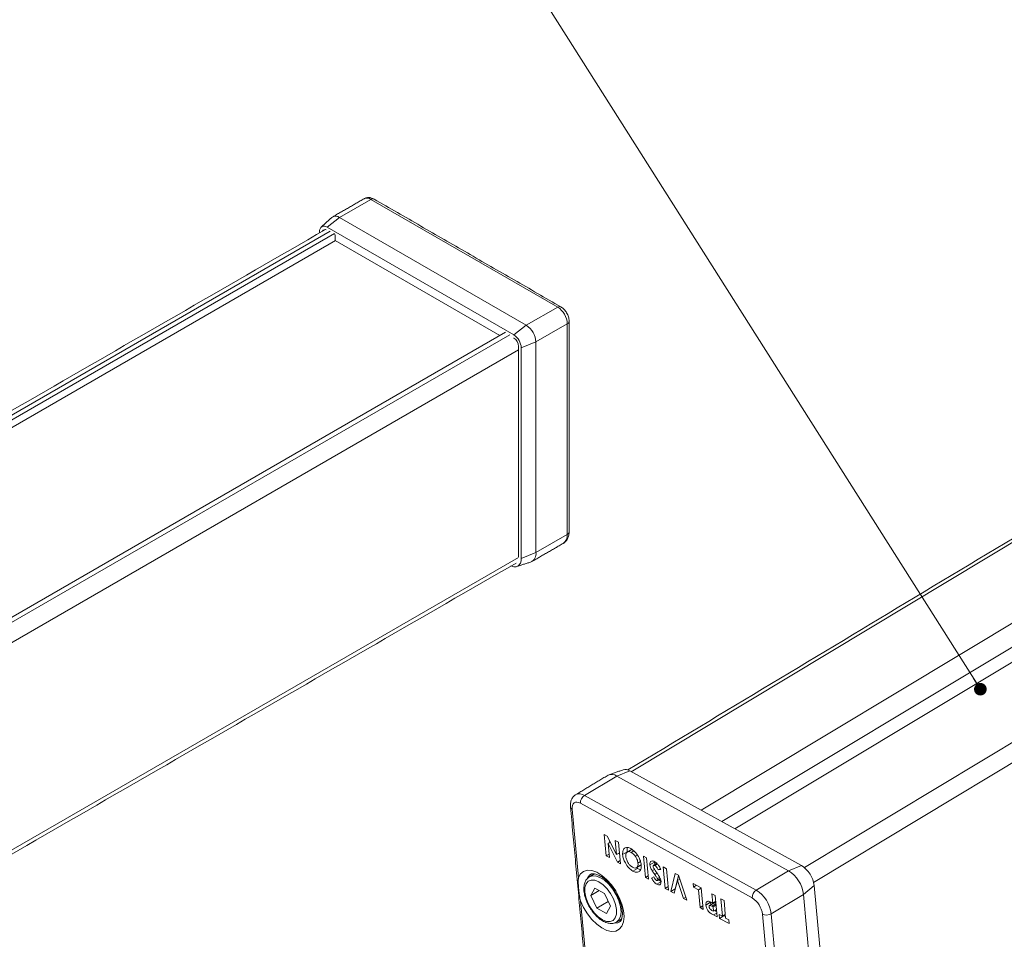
# Model space of a CAD drawing. Header units: millimetres. Extents: x 15 to 405, y 45 to 287.
# Tile 4 of 8: x 242 to 322, y 86 to 160. Entities that reach past the tile are written whole.
import ezdxf

# ---------------------------------------------------------------- set-up
doc = ezdxf.new("R2010")
doc.units = ezdxf.units.MM

# ---------------------------------------------------------------- blocks, each defined once
blk = doc.blocks.new('_DOT')
at = {"color": 0, "linetype": 'ByBlock', "lineweight": -2}
blk.add_line((-0.5, 0), (-1, 0), dxfattribs=at)
at = {"color": 0, "linetype": 'ByBlock', "const_width": 0.5}
blk.add_lwpolyline([(-0.25, 0, 1), (0.25, 0, 1)], format="xyb", close=True, dxfattribs=at)

msp = doc.modelspace()

# ---------------------------------------------------------------- linework, layer by layer
at = {"color": 7, "linetype": 'Continuous', "lineweight": 0}
msp.add_line((319.6117, 106.1543), (283.8273, 162.6415), dxfattribs=at)
at = {"color": 7, "linetype": 'Continuous', "lineweight": 15}
for p, q in [((384.3374, 155.3833), (291.4552, 99.4994)), ((389.9661, 152.2792), (297.0839, 96.3953)), ((390.8627, 150.8792), (298.7658, 95.4677)), ((392.6952, 150.7742), (299.8129, 94.8903)), ((305.4136, 91.7693), (398.3239, 147.6701)), ((399.0814, 146.4771), (306.1616, 90.5706)), ((270.455, 145.6761), (267.922, 144.2138)), ((285.5164, 136.9813), (270.455, 145.6761)), ((266.9195, 143.4309), (267.922, 144.2138)), ((267.922, 144.2138), (282.9834, 135.5191)), ((267.1669, 143.1247), (176.7987, 90.9563)), ((266.3184, 143.0838), (266.3184, 142.973)), ((281.9808, 134.7362), (266.9195, 143.4309)), ((177.1523, 90.7522), (267.5205, 142.9206)), ((177.6827, 90.446), (267.5912, 142.3491)), ((267.5205, 142.839), (267.5559, 142.8186)), ((267.5559, 142.8186), (267.5559, 142.3695)), ((267.5559, 142.3695), (280.8494, 134.6953)), ((285.5164, 136.9813), (282.9834, 135.5191)), ((282.9834, 135.5191), (281.9808, 134.7362)), ((286.2942, 135.6341), (283.7612, 134.1719)), ((286.2942, 118.6501), (286.2942, 135.6341)), ((190.9409, 82.7922), (281.3091, 134.9607)), ((191.2944, 82.5881), (281.6626, 134.7566)), ((281.9709, 134.497), (281.9808, 134.4912)), ((282.3697, 133.5318), (192.0015, 81.3633)), ((282.3697, 133.8176), (282.3697, 116.8336)), ((283.7612, 134.1719), (282.5819, 133.6951)), ((282.5819, 116.7111), (282.5819, 133.6951)), ((283.7612, 134.1719), (283.7612, 117.1878)), ((286.2942, 118.6501), (283.7612, 117.1878)), ((192.0015, 64.6243), (282.3697, 116.7927)), ((283.7612, 117.1878), (282.5819, 116.7111)), ((291.3333, 99.5666), (290.2834, 99.1505)), ((291.3333, 99.5666), (305.1832, 91.9286)), ((287.6783, 97.5831), (290.2834, 99.1505)), ((304.1334, 91.5124), (290.2834, 99.1505)), ((301.2024, 89.318), (287.3524, 96.956)), ((287.6783, 97.5831), (301.5283, 89.9451)), ((286.6847, 96.4715), (287.1932, 90.9553)), ((289.2689, 94.4401), (289.504, 94.3104)), ((289.4282, 92.7115), (289.2689, 94.4401)), ((289.504, 94.3104), (290.2621, 92.816)), ((289.7573, 93.8112), (289.5825, 93.7061)), ((289.713, 93.7846), (289.7002, 93.9236)), ((290.2621, 92.816), (290.1575, 93.95)), ((290.1575, 93.95), (290.4167, 93.8071)), ((290.4167, 93.8071), (290.5761, 92.0784)), ((289.5825, 93.7061), (289.6874, 92.5685)), ((290.3426, 92.2072), (289.5825, 93.7061)), ((290.4952, 92.9562), (290.2621, 92.816)), ((290.508, 92.8168), (290.4509, 92.9295)), ((291.1188, 93.0238), (290.7551, 92.805)), ((291.6536, 93.1117), (291.4463, 92.9869)), ((289.6613, 92.8517), (289.4282, 92.7115)), ((289.6874, 92.5685), (289.4282, 92.7115)), ((290.5526, 92.3335), (290.3426, 92.2072)), ((290.5761, 92.0784), (290.3426, 92.2072)), ((291.9372, 92.7764), (291.7756, 92.6791)), ((292.1981, 92.2409), (291.9958, 92.1192)), ((292.5942, 90.9655), (292.4348, 92.6942)), ((292.4348, 92.6942), (292.694, 92.5512)), ((292.694, 92.5512), (292.8534, 90.8226)), ((293.3211, 92.1997), (292.9575, 91.981)), ((291.9499, 91.698), (291.5863, 91.4792)), ((293.326, 91.612), (293.1433, 91.5021)), ((293.5664, 92.0502), (293.3648, 91.9289)), ((293.7984, 91.683), (293.6219, 91.5767)), ((293.8347, 91.6148), (293.6219, 91.5767)), ((294.1864, 90.0874), (294.0271, 91.8161)), ((294.0271, 91.8161), (294.2863, 91.6731)), ((294.2863, 91.6731), (294.4456, 89.9445)), ((301.5283, 89.9451), (304.1334, 91.5124)), ((304.1334, 91.5124), (305.1832, 91.9286)), ((288.1055, 91.0283), (288.0713, 91.0092)), ((292.8273, 91.1058), (292.5942, 90.9655)), ((292.8534, 90.8226), (292.5942, 90.9655)), ((293.0913, 90.9106), (293.2655, 91.016)), ((293.2658, 91.0156), (293.0913, 90.9106)), ((293.5279, 91.3085), (293.3477, 91.2001)), ((293.8789, 90.6342), (293.5153, 90.4154)), ((293.7395, 90.9743), (293.5644, 90.8689)), ((293.7818, 90.8847), (293.596, 90.7729)), ((294.64, 89.8373), (295.0043, 91.2772)), ((295.1748, 90.7078), (294.916, 89.6851)), ((295.0036, 90.056), (295.2675, 91.0993)), ((295.0043, 91.2772), (295.2539, 91.1395)), ((295.3619, 90.8204), (295.1748, 90.7078)), ((295.6592, 89.2752), (295.1748, 90.7078)), ((295.2539, 91.1395), (295.936, 89.1225)), ((288.5159, 90.1129), (288.1973, 89.5135)), ((288.8695, 89.9179), (288.1973, 89.5135)), ((289.3037, 89.6784), (288.5159, 90.1129)), ((294.4195, 90.2277), (294.1864, 90.0874)), ((294.4456, 89.9445), (294.1864, 90.0874)), ((295.0036, 90.056), (294.64, 89.8373)), ((294.916, 89.6851), (294.64, 89.8373)), ((295.0091, 90.053), (295.0036, 90.056)), ((296.4626, 90.1785), (296.434, 90.4887)), ((296.434, 90.4887), (297.1005, 90.1211)), ((296.7179, 90.3321), (296.4626, 90.1785)), ((296.8699, 89.9538), (296.4626, 90.1785)), ((297.103, 90.0941), (296.8699, 89.9538)), ((297.0006, 88.5354), (296.8699, 89.9538)), ((297.1005, 90.1211), (297.2598, 88.3925)), ((305.3454, 89.6037), (306.2059, 90.3181)), ((306.2059, 90.3181), (307.7718, 73.3309)), ((287.3656, 89.084), (288.2505, 79.4843)), ((288.1973, 89.5135), (288.6664, 88.4795)), ((289.5944, 89.0378), (288.6664, 88.4795)), ((289.7729, 88.6445), (289.3037, 89.6784)), ((295.8463, 89.3878), (295.6592, 89.2752)), ((295.936, 89.1225), (295.6592, 89.2752)), ((297.8374, 88.9593), (297.4738, 88.7406)), ((298.0216, 88.8979), (297.9521, 89.6515)), ((297.9521, 89.6515), (298.2113, 89.5085)), ((298.2547, 89.0382), (298.0216, 88.8979)), ((298.2113, 89.5085), (298.3707, 87.7799)), ((298.6742, 89.2533), (298.9334, 89.1103)), ((298.8049, 87.8349), (298.6742, 89.2533)), ((298.9334, 89.1103), (299.0641, 87.6919)), ((302.7404, 88.0364), (305.3454, 89.6037)), ((306.9113, 72.6165), (305.3454, 89.6037)), ((288.6664, 88.4795), (289.4542, 88.0451)), ((289.4542, 88.0451), (289.7729, 88.6445)), ((297.2337, 88.6757), (297.0006, 88.5354)), ((297.2598, 88.3925), (297.0006, 88.5354)), ((298.2741, 88.8281), (297.9585, 88.6382)), ((298.0502, 88.5877), (297.9585, 88.6382)), ((298.0013, 88.2781), (298.0829, 88.2331)), ((298.2833, 88.7279), (298.0502, 88.5877)), ((298.0829, 88.2331), (298.0502, 88.5877)), ((298.316, 88.3733), (298.0829, 88.2331)), ((290.2624, 87.3675), (290.284, 87.3812)), ((298.3416, 88.0959), (298.0814, 87.9394)), ((298.3707, 87.7799), (298.0814, 87.9394)), ((298.5457, 87.9778), (298.8049, 87.8349)), ((298.5743, 87.6675), (298.5457, 87.9778)), ((298.938, 87.8863), (298.5743, 87.6675)), ((299.352, 87.2387), (298.5743, 87.6675)), ((299.038, 87.9751), (298.8049, 87.8349)), ((298.938, 87.8863), (298.9355, 87.9134)), ((299.052, 87.8234), (298.938, 87.8863)), ((299.0641, 87.6919), (299.3234, 87.549)), ((299.3234, 87.549), (299.352, 87.2387)), ((302.5441, 82.4895), (302.0357, 88.0057)), ((302.7404, 88.0364), (304.3062, 71.0491))]:
    msp.add_line(p, q, dxfattribs=at)
at = {"color": 7, "linetype": 'Continuous', "lineweight": 15, "flags": 128}
for points in [[(281.7514, 116.0975), (281.8135, 116.0735), (281.9926, 116.0329), (282.1576, 116.0395), (282.3023, 116.093), (282.421, 116.1915), (282.5092, 116.3312), (282.5635, 116.5066), (282.5819, 116.7111)], [(287.3524, 96.956), (287.2076, 97.0195), (287.0715, 97.046), (286.9494, 97.0345), (286.8459, 96.9855), (286.7652, 96.9009), (286.7101, 96.7838), (286.683, 96.6388), (286.6847, 96.4715)], [(287.1932, 90.9553), (287.3629, 91.258), (287.6087, 91.4586), (287.919, 91.5475), (288.2793, 91.5208), (288.6727, 91.3796), (289.0808, 91.1305), (289.4843, 90.7853), (289.8645, 90.36), (290.2034, 89.8747), (290.4852, 89.3521), (290.6966, 88.8166), (290.8279, 88.2935), (290.8727, 87.8072), (290.829, 87.3805), (290.6989, 87.0335), (290.4884, 86.7824), (290.2075, 86.6389), (289.8692, 86.6098), (289.4895, 86.6965), (289.0861, 86.8949), (288.678, 87.1957), (288.2843, 87.5848), (287.9234, 88.0439), (287.6124, 88.5516), (287.3656, 89.084)], [(287.7058, 89.7845), (287.7859, 89.3641), (287.9478, 88.9243), (288.1803, 88.495), (288.4677, 88.1056), (288.7903, 87.7825), (289.1262, 87.5477), (289.4525, 87.4173), (289.7469, 87.4001), (289.9894, 87.4973), (290.1635, 87.7024), (290.2573, 88.0012), (290.2643, 88.3735), (290.1842, 88.7939), (290.0223, 89.2337), (289.7898, 89.6629), (289.5024, 90.0524), (289.1798, 90.3755), (288.8439, 90.6103), (288.5176, 90.7407), (288.2232, 90.7579), (287.9807, 90.6606), (287.8066, 90.4556), (287.7129, 90.1568), (287.7058, 89.7845)], [(288.1827, 91.222), (288.0873, 91.15), (287.9272, 90.9355)], [(290.284, 87.3812), (290.4338, 87.5214), (290.5738, 87.8061), (290.6253, 88.1776), (290.5852, 88.6126), (290.456, 89.0838), (290.2458, 89.5616), (289.9678, 90.0159), (289.6394, 90.4182), (289.2814, 90.7433), (288.9162, 90.9706), (288.5667, 91.086), (288.255, 91.0821), (288.1055, 91.0283)], [(290.0725, 87.2775), (290.3601, 87.3046), (290.5233, 87.3789)]]:
    msp.add_lwpolyline(points, dxfattribs=at)
at = {"color": 7, "linetype": 'Continuous', "lineweight": 15}
for centre, radius, start, end in [((270.1328, 145.2263), 0.5533, 54.382423, 114.307119), ((270.6015, 145.4716), 0.2515, 65.692881, 125.617577), ((267.6099, 143.8025), 0.5163, 52.803998, 125.80999), ((266.6848, 143.1433), 0.3712, 50.796715, 189.214037), ((266.7547, 143.0262), 0.2143, 65.413346, 156.574947), ((285.6615, 136.7905), 0.2397, 64.033891, 127.254366), ((284.6054, 135.5573), 1.6905, 2.605478, 57.394522), ((286.2016, 135.8552), 0.2397, 292.73672, 355.966702), ((282.0725, 134.095), 1.6905, 2.605478, 57.394522), ((281.2769, 133.6358), 1.3063, 2.605478, 57.394522), ((281.5254, 133.7792), 0.8452, 2.605478, 57.394522), ((285.5102, 118.5635), 0.7888, 305.013333, 6.298848), ((286.1904, 118.8791), 0.2515, 294.374658, 354.305201), ((283.0355, 117.0827), 0.7332, 293.14613, 8.242455), ((289.8759, 98.5773), 0.7032, 54.592089, 114.981441), ((290.9771, 99.0459), 0.6309, 55.634553, 105.330483), ((287.2707, 97.0093), 0.7038, 54.607611, 114.829484), ((288.0669, 96.9828), 0.7151, 122.917776, 182.152314), ((286.7763, 96.6812), 0.2288, 189.217945, 246.407824), ((302.716, 89.2732), 2.6502, 7.165118, 57.667471), ((303.9873, 90.0392), 2.2361, 7.165118, 57.667471), ((301.9169, 89.3448), 0.7151, 122.917776, 182.152314), ((300.1109, 87.7058), 2.6502, 7.165118, 57.667471), ((300.2279, 87.7785), 1.822, 7.165118, 57.667471), ((302.3583, 88.7039), 0.7691, 245.194462, 299.784808)]:
    msp.add_arc(centre, radius, start, end, dxfattribs=at)
for points in [[(383.8972, 155.4235), (291.1773, 99.6373)], [(269.905, 145.7305), (267.3721, 144.2683)], [(285.7663, 137.0061), (270.705, 145.7008)], [(267.3078, 144.2212), (266.4448, 143.4367)], [(266.7759, 143.2371), (176.5059, 91.1253)], [(286.4406, 118.8542), (286.4406, 135.8382)], [(307.758, 73.4801), (400.5663, 129.3195)], [(283.4298, 116.4553), (285.9628, 117.9175)], [(191.978, 64.2724), (282.1626, 116.3349)], [(282.2128, 116.0535), (283.3238, 116.4085)], [(290.8103, 99.6543), (289.6636, 99.2544)], [(289.5789, 99.2147), (286.9739, 97.6474)], [(286.5504, 96.6444), (288.1162, 79.6572)], [(291.4989, 93.2351), (291.1353, 93.0163)], [(293.3645, 92.0116), (293.3211, 92.1997)], [(291.8788, 91.7548), (292.2424, 91.9736)], [(291.9499, 91.698), (291.8789, 91.7549)], [(293.519, 92.1046), (293.2489, 91.9421)], [(288.4801, 91.2551), (288.0713, 91.0092)], [(293.5716, 90.7133), (293.7983, 90.8497)], [(297.8804, 88.7665), (297.8374, 88.9593)], [(298.128, 88.9154), (297.7644, 88.6967)], [(290.2624, 87.3675), (290.6742, 87.6153)]]:
    msp.add_open_spline(points, degree=1, dxfattribs=at)
for points, knots in [([(270.705, 145.7008), (270.6416, 145.7328), (270.4949, 145.8067), (270.2459, 145.8366), (270.0285, 145.8093), (269.9365, 145.7388), (269.9157, 145.7228)], [0, 0, 0, 0, 0.2530241, 0.5849448, 0.9061265, 1, 1, 1, 1]), ([(286.4406, 135.8382), (286.4369, 135.9051), (286.4272, 136.0802), (286.3339, 136.3686), (286.1521, 136.6773), (285.95, 136.8891), (285.8099, 136.9784), (285.7663, 137.0061)], [0, 0, 0, 0, 0.147938, 0.3876242, 0.6319714, 0.8857032, 1, 1, 1, 1]), ([(285.9578, 117.9234), (285.9746, 117.9303), (286.0873, 117.9766), (286.2415, 118.1518), (286.3868, 118.4225), (286.4361, 118.6671), (286.4397, 118.8153), (286.4406, 118.8542)], [0, 0, 0, 0, 0.0498256, 0.3347394, 0.6103751, 0.8977294, 1, 1, 1, 1]), ([(286.9802, 97.6388), (286.9549, 97.6272), (286.839, 97.5741), (286.6939, 97.3906), (286.5731, 97.1223), (286.5372, 96.8668), (286.547, 96.7024), (286.5504, 96.6444)], [0, 0, 0, 0, 0.0729609, 0.3338711, 0.5862404, 0.8540782, 1, 1, 1, 1]), ([(290.7551, 92.805), (290.7552, 92.9309), (290.7554, 93.1826), (290.9301, 93.3663), (291.1582, 93.4145), (291.3306, 93.3366), (291.4168, 93.2977)], [0, 0, 0, 0, 0.2796688, 0.559362, 0.7796218, 1, 1, 1, 1]), ([(291.4463, 92.9869), (291.3744, 93.0167), (291.2306, 93.0762), (291.0867, 92.9994), (291.0094, 92.8559), (291.0129, 92.724), (291.0147, 92.6579)], [0, 0, 0, 0, 0.27946378, 0.55918196, 0.77946998, 1, 1, 1, 1]), ([(291.1188, 93.0238), (291.1077, 93.1623), (291.0958, 93.3117), (291.1592, 93.3821), (291.1638, 93.3873)], [0, 0, 0, 0, 0.9267726, 1, 1, 1, 1]), ([(291.4168, 93.2977), (291.5303, 93.2211), (291.7572, 93.068), (292.0257, 92.6817), (292.2031, 92.3004), (292.2379, 92.0815), (292.2554, 91.9721)], [0, 0, 0, 0, 0.2796236, 0.5591796, 0.7795587, 1, 1, 1, 1]), ([(291.7756, 92.6791), (291.7174, 92.7518), (291.6135, 92.8818), (291.4974, 92.9548), (291.4463, 92.9869)], [0, 0, 0, 0, 0.5593701, 1, 1, 1, 1]), ([(291.5863, 91.4792), (291.4735, 91.5573), (291.2477, 91.7135), (290.9819, 92.0987), (290.8057, 92.4787), (290.772, 92.6962), (290.7551, 92.805)], [0, 0, 0, 0, 0.27936731, 0.55918868, 0.77951473, 1, 1, 1, 1]), ([(291.0147, 92.6579), (291.0309, 92.5657), (291.0632, 92.3812), (291.2139, 92.1117), (291.3873, 91.901), (291.5036, 91.8252), (291.5618, 91.7873)], [0, 0, 0, 0, 0.2797487, 0.559458, 0.7796627, 1, 1, 1, 1]), ([(291.9958, 92.1192), (291.978, 92.2246), (291.9461, 92.4131), (291.8277, 92.5977), (291.7756, 92.6791)], [0, 0, 0, 0, 0.5594075, 1, 1, 1, 1]), ([(292.9575, 91.981), (292.9574, 92.0525), (292.9572, 92.1956), (293.0613, 92.2953), (293.1989, 92.3037), (293.2968, 92.2572), (293.3458, 92.2339)], [0, 0, 0, 0, 0.2796204, 0.5589583, 0.7792235, 1, 1, 1, 1]), ([(293.3458, 92.2339), (293.4007, 92.1988), (293.5104, 92.1287), (293.6966, 91.9135), (293.7824, 91.7281), (293.8347, 91.6148)], [0, 0, 0, 0, 0.2804601, 0.5603991, 1, 1, 1, 1]), ([(291.5618, 91.7873), (291.6344, 91.7567), (291.7797, 91.6956), (291.9273, 91.77), (292.0022, 91.9187), (291.9979, 92.0523), (291.9958, 92.1192)], [0, 0, 0, 0, 0.2795868, 0.5591059, 0.7793511, 1, 1, 1, 1]), ([(292.2554, 91.9721), (292.2542, 91.8465), (292.2518, 91.5952), (292.0776, 91.4079), (291.8453, 91.3662), (291.6726, 91.4416), (291.5863, 91.4792)], [0, 0, 0, 0, 0.2796382, 0.5592142, 0.7796675, 1, 1, 1, 1]), ([(292.2101, 91.6115), (292.2071, 91.611), (292.1341, 91.5995), (292.0401, 91.6498), (291.9499, 91.698)], [0, 0, 0, 0, 0.040401, 1, 1, 1, 1]), ([(293.1433, 91.5021), (293.0903, 91.5925), (292.9957, 91.7537), (292.9692, 91.9115), (292.9575, 91.981)], [0, 0, 0, 0, 0.5602086, 1, 1, 1, 1]), ([(293.3477, 91.2001), (293.3089, 91.2559), (293.2397, 91.3556), (293.1727, 91.4574), (293.1433, 91.5021)], [0, 0, 0, 0, 0.5600451, 1, 1, 1, 1]), ([(293.3648, 91.9289), (293.3427, 91.939), (293.2986, 91.9591), (293.2494, 91.9473), (293.2162, 91.9149), (293.2154, 91.8756), (293.215, 91.856)], [0, 0, 0, 0, 0.280345, 0.5601946, 0.7804347, 1, 1, 1, 1]), ([(293.215, 91.856), (293.2246, 91.8168), (293.244, 91.738), (293.3317, 91.6015), (293.3952, 91.5089), (293.434, 91.4522)], [0, 0, 0, 0, 0.27777553, 0.55833318, 1, 1, 1, 1]), ([(293.6219, 91.5767), (293.5847, 91.6543), (293.5328, 91.7625), (293.4351, 91.8814), (293.3882, 91.9131), (293.3648, 91.9289)], [0, 0, 0, 0, 0.5594069, 0.7798687, 1, 1, 1, 1]), ([(293.434, 91.4522), (293.5348, 91.3091), (293.6752, 91.1098), (293.8195, 90.8248), (293.8424, 90.7048), (293.8539, 90.6449)], [0, 0, 0, 0, 0.5608505, 0.7807032, 1, 1, 1, 1]), ([(287.3656, 89.084), (287.3653, 89.0854), (287.3284, 89.2334), (287.2701, 89.5296), (287.227, 89.8563), (287.1956, 90.1718), (287.1755, 90.4758), (287.177, 90.7612), (287.1895, 90.9185), (287.193, 90.9541), (287.1932, 90.9553)], [0, 0, 0, 0, 0.002122, 0.2189248, 0.4376113, 0.5000006, 0.7168181, 0.9356141, 0.997878, 1, 1, 1, 1]), ([(288.1197, 91.0263), (288.1005, 91.0194), (287.9873, 90.9786), (287.8327, 90.8091), (287.6877, 90.536), (287.6228, 90.2176), (287.6336, 89.981), (287.6387, 89.8709)], [0, 0, 0, 0, 0.0496974, 0.2915869, 0.53066, 0.7815626, 1, 1, 1, 1]), ([(288.1895, 91.2185), (288.206, 91.2302), (288.251, 91.2623), (288.3697, 91.2785), (288.5859, 91.2495), (288.8647, 91.1368), (289.183, 90.9329), (289.5116, 90.6468), (289.8318, 90.2888), (290.1251, 89.8747), (290.3744, 89.426), (290.5658, 88.9675), (290.69, 88.5257), (290.7438, 88.1278), (290.7319, 87.7983), (290.6678, 87.5598), (290.5885, 87.4276), (290.5367, 87.3935), (290.5136, 87.3783)], [0, 0, 0, 0, 0.0374387, 0.1020614, 0.162977, 0.2280197, 0.2925104, 0.3576865, 0.4238569, 0.490742, 0.5579547, 0.6250629, 0.6915843, 0.7571221, 0.8213892, 0.884635, 0.9482967, 1, 1, 1, 1]), ([(293.5153, 90.4154), (293.4703, 90.445), (293.3802, 90.504), (293.229, 90.6771), (293.1435, 90.822), (293.0913, 90.9106)], [0, 0, 0, 0, 0.2798611, 0.5596448, 1, 1, 1, 1]), ([(293.2655, 91.016), (293.3, 90.952), (293.3481, 90.8628), (293.4306, 90.7645), (293.4699, 90.7376), (293.4896, 90.7241)], [0, 0, 0, 0, 0.5598003, 0.7801169, 1, 1, 1, 1]), ([(293.5644, 90.8689), (293.5253, 90.9318), (293.4554, 91.0441), (293.3806, 91.1524), (293.3477, 91.2001)], [0, 0, 0, 0, 0.5597674, 1, 1, 1, 1]), ([(293.4896, 90.7241), (293.5052, 90.7167), (293.5362, 90.702), (293.5711, 90.7097), (293.5949, 90.7317), (293.5957, 90.7592), (293.596, 90.7729)], [0, 0, 0, 0, 0.2803204, 0.5601191, 0.7805274, 1, 1, 1, 1]), ([(293.8539, 90.6449), (293.8531, 90.5828), (293.8515, 90.4586), (293.7599, 90.3735), (293.644, 90.3559), (293.5582, 90.3956), (293.5153, 90.4154)], [0, 0, 0, 0, 0.27938994, 0.55914543, 0.77944984, 1, 1, 1, 1]), ([(293.596, 90.7729), (293.593, 90.7905), (293.5875, 90.8219), (293.5715, 90.8545), (293.5644, 90.8689)], [0, 0, 0, 0, 0.5592384, 1, 1, 1, 1]), ([(293.8789, 90.6342), (293.8333, 90.662), (293.7694, 90.7009), (293.7118, 90.7685), (293.6953, 90.7877)], [0, 0, 0, 0, 0.7146499, 1, 1, 1, 1]), ([(287.6387, 89.8709), (287.6478, 89.7962), (287.6742, 89.5805), (287.7799, 89.204), (287.9733, 88.7584), (288.2286, 88.3345), (288.5314, 87.9545), (288.8682, 87.6375), (289.225, 87.4013), (289.5754, 87.2659), (289.8978, 87.2419), (290.1422, 87.2862), (290.2501, 87.3715), (290.2831, 87.3976)], [0, 0, 0, 0, 0.0547246, 0.1581275, 0.2610045, 0.3635704, 0.4662891, 0.5695263, 0.6738771, 0.7798352, 0.8729781, 0.9611541, 1, 1, 1, 1]), ([(297.4738, 88.7406), (297.4721, 88.7975), (297.4687, 88.9113), (297.5323, 89.011), (297.6245, 89.0487), (297.6947, 89.0388), (297.7298, 89.0339)], [0, 0, 0, 0, 0.27994354, 0.55925056, 0.77954168, 1, 1, 1, 1]), ([(297.7298, 89.0339), (297.7836, 89.0133), (297.8796, 88.9764), (297.9782, 88.9219), (298.0216, 88.8979)], [0, 0, 0, 0, 0.55960662, 1, 1, 1, 1]), ([(298.0814, 87.9394), (298.0068, 87.9812), (297.8584, 88.0643), (297.6448, 88.2588), (297.5084, 88.521), (297.4853, 88.6673), (297.4738, 88.7406)], [0, 0, 0, 0, 0.2818219, 0.5601999, 0.779681, 1, 1, 1, 1]), ([(297.9585, 88.6382), (297.9031, 88.6706), (297.8337, 88.711), (297.7671, 88.7018), (297.7433, 88.6803), (297.731, 88.6443), (297.7323, 88.613), (297.733, 88.5973)], [0, 0, 0, 0, 0.4993563, 0.6245405, 0.7496889, 0.8747929, 1, 1, 1, 1]), ([(297.733, 88.5973), (297.7354, 88.5804), (297.7401, 88.5467), (297.764, 88.4802), (297.7953, 88.4388), (297.8144, 88.4137)], [0, 0, 0, 0, 0.281139, 0.5616949, 1, 1, 1, 1]), ([(297.8144, 88.4137), (297.8491, 88.3828), (297.9111, 88.3276), (297.9737, 88.2932), (298.0013, 88.2781)], [0, 0, 0, 0, 0.5585255, 1, 1, 1, 1]), ([(298.2694, 88.8792), (298.2333, 88.8991), (298.1837, 88.9266), (298.1387, 88.9241), (298.1298, 88.9156), (298.1286, 88.9145)], [0, 0, 0, 0, 0.69644552, 0.95899833, 1, 1, 1, 1]), ([(298.3292, 88.23), (298.2921, 88.2472), (298.2512, 88.2661), (298.2125, 88.3051), (298.2088, 88.3088)], [0, 0, 0, 0, 0.9055333, 1, 1, 1, 1])]:
    msp.add_open_spline(points, degree=3, knots=knots, dxfattribs=at)

# ---------------------------------------------------------------- block references
at = {"color": 7, "linetype": 'Continuous', "lineweight": 0, "xscale": 1.016, "yscale": 1.016, "rotation": 302.3540693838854}
msp.add_blockref('_DOT', (319.6117, 106.1543, 26.6864), dxfattribs=at)

doc.saveas('drawing.dxf')
